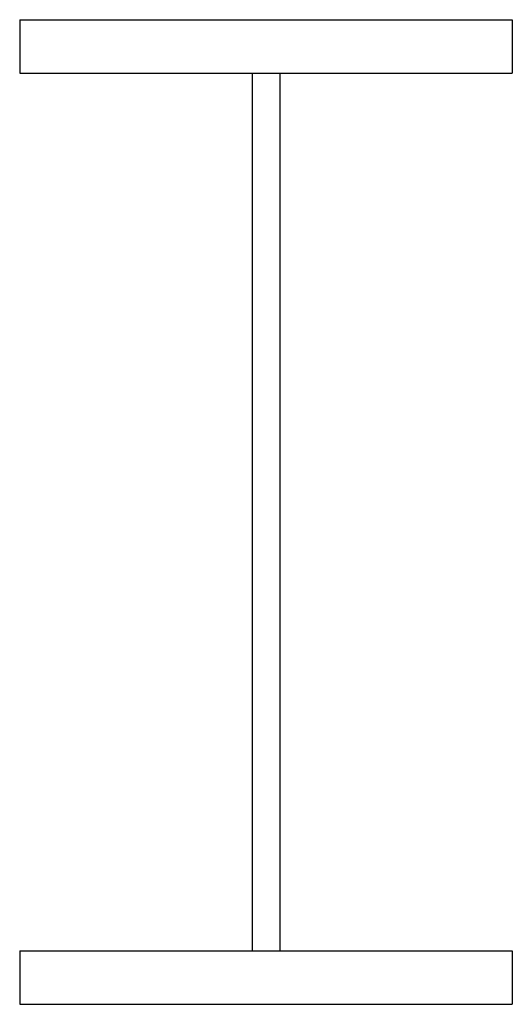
# Model space of a CAD drawing. Header units: metres. Extents: x -0.115 to 0.115, y -0.46 to 0.
import ezdxf

# ---------------------------------------------------------------- set-up
doc = ezdxf.new("R2010")
doc.units = ezdxf.units.M
doc.header["$LTSCALE"] = 0.0005
doc.layers.add('CORTE A$0$ARQ_VISTA 02', color=2, linetype='Continuous')

# ---------------------------------------------------------------- blocks, each defined once
blk = doc.blocks.new('*U102')
at = {"layer": 'CORTE A$0$ARQ_VISTA 02'}
for p, q in [((-0.115, 0), (0.115, 0)), ((0.115, 0), (0.115, -0.025)), ((-0.115, 0), (-0.115, -0.025)), ((-0.115, -0.025), (0.115, -0.025)), ((-0.0065, -0.025), (-0.0065, -0.435)), ((0.0065, -0.025), (0.0065, -0.435)), ((-0.115, -0.435), (0.115, -0.435)), ((-0.115, -0.435), (-0.115, -0.46)), ((0.115, -0.435), (0.115, -0.46)), ((-0.115, -0.46), (0.115, -0.46))]:
    blk.add_line(p, q, dxfattribs=at)

msp = doc.modelspace()

# ---------------------------------------------------------------- block references
msp.add_blockref('*U102', (0, 0))

doc.saveas('drawing.dxf')
